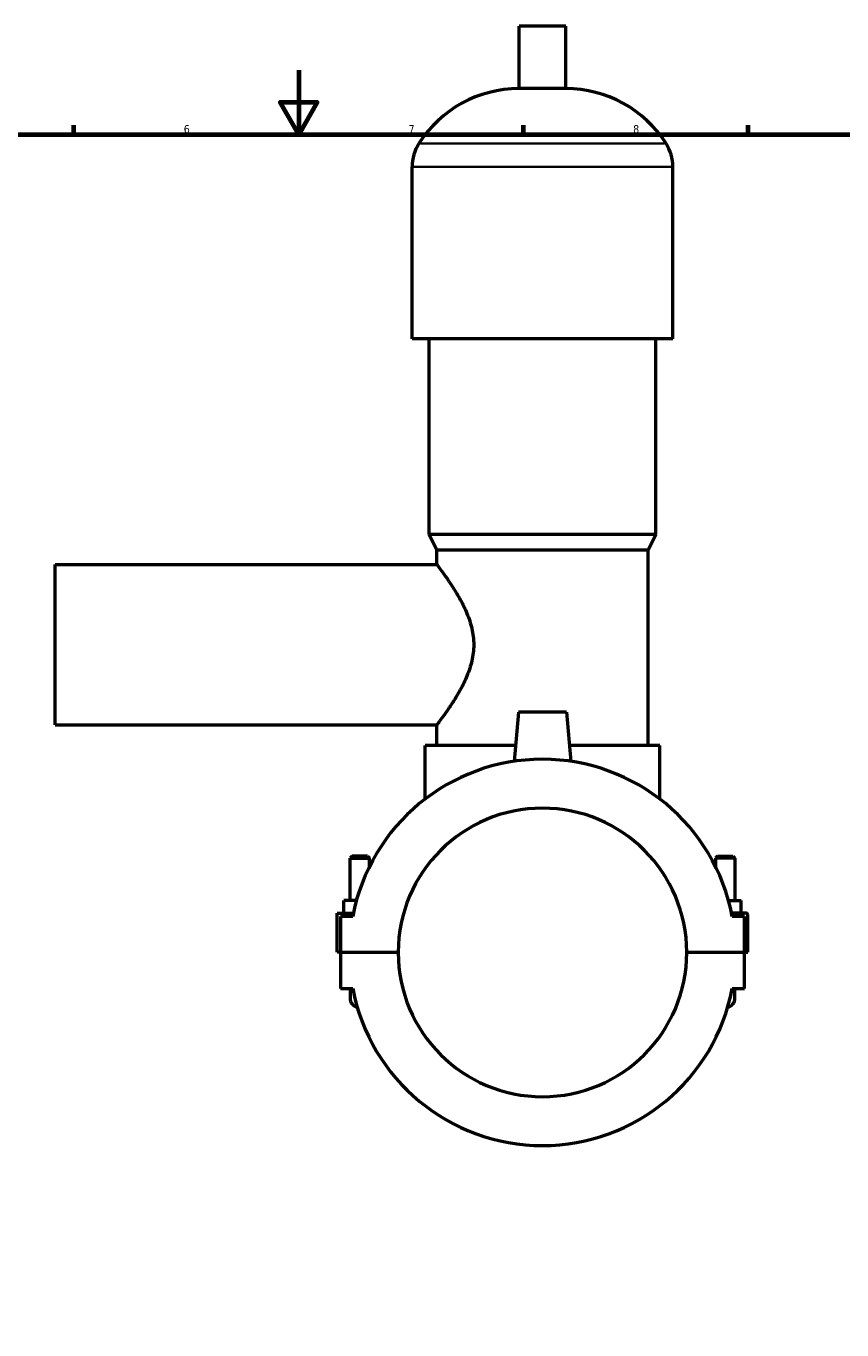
# Model space of a CAD drawing. Header units: millimetres. Extents: x 0 to 960, y -206 to 1211.
# Tile 5 of 8: x 335 to 590, y 201 to 608. Entities that reach past the tile are written whole.
import ezdxf

# ---------------------------------------------------------------- set-up
doc = ezdxf.new("R2010")
doc.units = ezdxf.units.MM
for name, color, linetype, lineweight in [('Border (ISO)', 7, 'Continuous', 70), ('Visible (ISO)', 7, 'Continuous', 50), ('Visible Narrow (ISO)', 7, 'Continuous', 35)]:
    doc.layers.add(name, color=color, linetype=linetype, lineweight=lineweight)
doc.styles.add('Note Text (ISO)', font='tahoma.ttf')

# ---------------------------------------------------------------- blocks, each defined once
blk = doc.blocks.new('Borders Default Border')
at = {"layer": 'Border (ISO)'}
for p, q in [((350.42, 574), (350.42, 576.9)), ((490.58, 574), (490.58, 576.9)), ((560.67, 574), (560.67, 576.9))]:
    blk.add_line(p, q, dxfattribs=at)
at = {"layer": 'Border (ISO)', "flags": 128}
for points in [[(420.5, 594), (420.5, 574), (414.73, 584), (426.27, 584), (420.5, 574)], [(20, 20), (20, 574), (821, 574), (821, 20), (20, 20)]]:
    blk.add_lwpolyline(points, dxfattribs=at)
at = {"layer": 'Border (ISO)', "color": 232, "true_color": 0xca0064, "char_height": 2.5, "attachment_point": 7, "style": 'Note Text (ISO)'}
for s, insert in [('6', (384.66, 574.35)), ('7', (454.77, 574.4)), ('8', (524.81, 574.34))]:
    blk.add_mtext(s, dxfattribs=dict(at, insert=insert))

msp = doc.modelspace()

# ---------------------------------------------------------------- linework, layer by layer
at = {"layer": 'Visible (ISO)'}
for p, q in [((503.8512, 607.7844), (489.2112, 607.7844)), ((489.2112, 588.2644), (489.2112, 607.7844)), ((503.8512, 588.2644), (503.8512, 607.7844)), ((503.8512, 588.2644), (489.2112, 588.2644)), ((455.8646, 510.1844), (455.8646, 563.8644)), ((537.1979, 510.1844), (537.1979, 563.8644)), ((537.1979, 510.1844), (455.8646, 510.1844)), ((461.1512, 449.1844), (461.1512, 510.1844)), ((531.9112, 449.1844), (531.9112, 510.1844)), ((531.9112, 449.1844), (461.1512, 449.1844)), ((463.5912, 444.3044), (461.1512, 449.1844)), ((529.4712, 444.3044), (531.9112, 449.1844)), ((529.4712, 444.3044), (463.5912, 444.3044)), ((463.5912, 439.7844), (463.5912, 444.3044)), ((529.4712, 383.3044), (529.4712, 444.3044)), ((344.5312, 389.7844), (344.5312, 439.7844)), ((344.5312, 439.7844), (463.5912, 439.7844)), ((489.0312, 393.7844), (487.6841, 378.3863)), ((504.0312, 393.7844), (489.0312, 393.7844)), ((504.0312, 393.7844), (505.3784, 378.3863)), ((344.5312, 389.7844), (463.5912, 389.7844)), ((463.5912, 383.3044), (463.5912, 389.7844)), ((488.1143, 383.3044), (459.9312, 383.3044)), ((459.9312, 366.6499), (459.9312, 383.3044)), ((533.1312, 383.3044), (504.9481, 383.3044)), ((533.1312, 366.6499), (533.1312, 383.3044)), ((437.1312, 348.8344), (436.5312, 348.2344)), ((436.5312, 348.2344), (442.5312, 348.2344)), ((436.5312, 335.0344), (436.5312, 348.2344)), ((441.9312, 348.8344), (437.1312, 348.8344)), ((441.9312, 348.8344), (442.5312, 348.2344)), ((442.5312, 345.5176), (442.5312, 348.2344)), ((551.1312, 348.8344), (550.5312, 348.2344)), ((556.5312, 348.2344), (550.5312, 348.2344)), ((550.5312, 348.2344), (550.5312, 345.5176)), ((551.1312, 348.8344), (555.9312, 348.8344)), ((555.9312, 348.8344), (556.5312, 348.2344)), ((556.5312, 348.2344), (556.5312, 335.0344)), ((434.5312, 331.0344), (434.5312, 335.0344)), ((438.5088, 335.0344), (434.5312, 335.0344)), ((554.5537, 335.0344), (558.5312, 335.0344)), ((558.5312, 331.0344), (558.5312, 335.0344)), ((432.5312, 331.0344), (437.5346, 331.0344)), ((432.5312, 318.8344), (432.5312, 331.0344)), ((437.3358, 330.0344), (433.5312, 330.0344)), ((433.5312, 330.0344), (433.5312, 318.8344)), ((560.0312, 331.0344), (555.5279, 331.0344)), ((559.5312, 330.0344), (555.7267, 330.0344)), ((559.5312, 318.8344), (559.5312, 330.0344)), ((560.5312, 318.8344), (560.5312, 330.5344)), ((433.5312, 318.8344), (432.5312, 318.8344)), ((433.5312, 318.8344), (451.5312, 318.8344)), ((433.5312, 318.7344), (433.5312, 307.5344)), ((451.5312, 318.7344), (433.5312, 318.7344)), ((436.5312, 318.7344), (436.5312, 318.8344)), ((442.5312, 318.7344), (442.5312, 318.8344)), ((541.5312, 318.8344), (559.5312, 318.8344)), ((559.5312, 318.7344), (541.5312, 318.7344)), ((550.5312, 318.8344), (550.5312, 318.7344)), ((556.5312, 318.8344), (556.5312, 318.7344)), ((559.5312, 318.8344), (560.5312, 318.8344)), ((559.5312, 307.5344), (559.5312, 318.7344)), ((433.5312, 307.5344), (437.3358, 307.5344)), ((436.5312, 307.5344), (436.5312, 304.5344)), ((555.7267, 307.5344), (559.5312, 307.5344)), ((556.5312, 304.5344), (556.5312, 307.5344))]:
    msp.add_line(p, q, dxfattribs=at)
for centre, radius, start, end in [((489.2112, 551.2182), 37.0461, 90, 147.387579), ((503.8512, 551.2182), 37.0461, 32.612421, 90), ((469.4464, 563.8644), 13.5819, 147.387579, 180), ((523.616, 563.8644), 13.5819, 0, 32.612421), ((496.5312, 318.7844), 60.255, 10.760641, 169.239359), ((496.5312, 318.7844), 45, 0.063662, 179.936338), ((560.0312, 330.5344), 0.5, 0, 90), ((496.5312, 318.7844), 45, 180.063662, 359.936338), ((496.5312, 318.7844), 60.255, 190.760641, 349.239359), ((439.5312, 304.5344), 3, 180, 255.278512), ((553.5312, 304.5344), 3, 284.721488, 0)]:
    msp.add_arc(centre, radius, start, end, dxfattribs=at)
msp.add_open_spline([(463.5912, 439.7844), (463.5912, 439.7844), (463.7171, 439.6193), (464.2208, 438.9498), (464.5984, 438.4457), (465.5504, 437.1442), (466.1255, 436.3457), (467.3814, 434.5352), (468.0616, 433.5232), (469.427, 431.3764), (470.1664, 430.1564), (471.6217, 427.4996), (472.3372, 426.063), (473.5925, 423.033), (474.1316, 421.4367), (474.8783, 418.1545), (475.0826, 416.4679), (475.0826, 413.1009), (474.8783, 411.4142), (474.1316, 408.1321), (473.5925, 406.5357), (472.3372, 403.5057), (471.6217, 402.0691), (470.1664, 399.4124), (469.427, 398.1924), (468.0616, 396.0455), (467.3814, 395.0335), (466.1255, 393.2231), (465.5504, 392.4246), (464.5984, 391.123), (464.2208, 390.6189), (463.7171, 389.9494), (463.5912, 389.7844), (463.5912, 389.7844)], degree=3, knots=[3.99481047, 3.99481047, 3.99481047, 3.99481047, 4.4884678, 4.4884678, 4.98212512, 4.98212512, 5.47578244, 5.47578244, 5.96943977, 5.96943977, 6.47448506, 6.47448506, 6.97953035, 6.97953035, 7.48457565, 7.48457565, 7.98962094, 7.98962094, 8.49466624, 8.49466624, 8.99971153, 8.99971153, 9.50475682, 9.50475682, 10.00980212, 10.00980212, 10.50345944, 10.50345944, 10.99711677, 10.99711677, 11.49077409, 11.49077409, 11.98443141, 11.98443141, 11.98443141, 11.98443141], dxfattribs=at)
at = {"layer": 'Visible Narrow (ISO)'}
for p, q in [((534.5822, 571.1844), (458.4802, 571.1844)), ((536.6972, 563.8644), (456.3652, 563.8644))]:
    msp.add_line(p, q, dxfattribs=at)

# ---------------------------------------------------------------- block references
msp.add_blockref('Borders Default Border', (0, 0))

doc.saveas('drawing.dxf')
